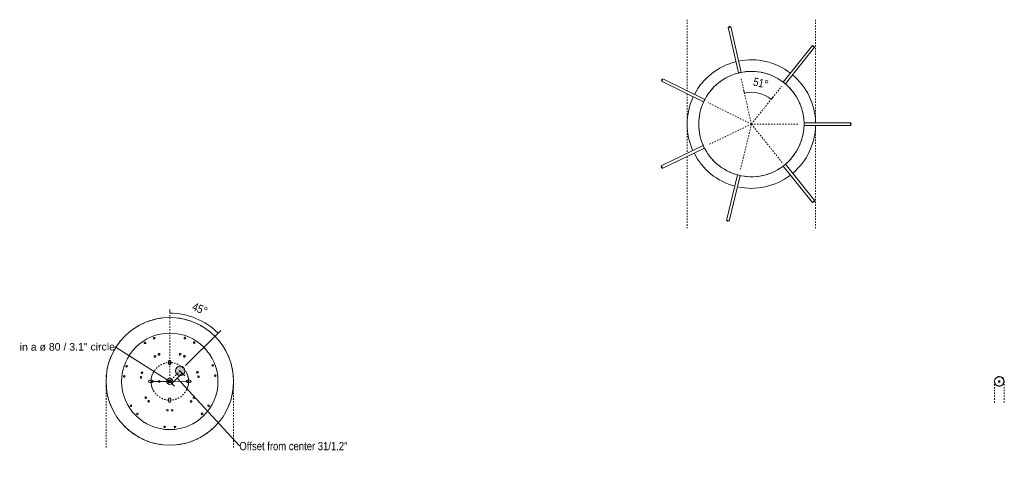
# Model space of a CAD drawing. Header units: millimetres. Extents: x 5395 to 10045, y 397 to 7363.
# Tile 9 of 9: x 7948 to 10045, y 6413 to 7363. Entities that reach past the tile are written whole.
import ezdxf

# ---------------------------------------------------------------- set-up
doc = ezdxf.new("R2010")
doc.units = ezdxf.units.MM
doc.linetypes.add('Dash', pattern=[6, 3, -3])
doc.layers.add('A-ANNO-DIMS', color=7, linetype='Dash', lineweight=9, true_color=0xd2d2d2)
for name, color, linetype, lineweight in [('A-ANNO-DIMS-8', 7, 'Continuous', 9), ('A-DETL-GENF', 7, 'Continuous', 9), ('E-LITE-EQPM', 7, 'Continuous', 20)]:
    doc.layers.add(name, color=color, linetype=linetype, lineweight=lineweight)
doc.styles.add('Arial', font='arial.ttf', dxfattribs={"height": 16})
doc.styles.add('Arial Narrow_3', font='ARIALN.TTF', dxfattribs={"height": 17.6})
doc.dimstyles.new('Angular_-_3mm_Arial', dxfattribs={"dimscale": 304.8, "dimtxt": 18.012385, "dimasz": 0, "dimexe": 0.026247, "dimexo": 0.052493, "dimgap": 0.026247, "dimtad": 1, "dimdec": 0, "dimzin": 0, "dimdsep": 46, "dimtxsty": 'Arial Narrow_3', "dimblk1": 'NONE', "dimblk2": 'NONE', "dimsah": 1, "dimcen": 0.09, "dimadec": 0, "dimazin": 0, "dimtfac": 1, "dimtdec": 4, "dimtix": 1, "dimtmove": 0, "dimatfit": 3, "dimfxl": 1, "dimtvp": 1, "dimtolj": 1, "dimtzin": 0, "dimarcsym": 2})
doc.dimstyles.new('Angular_-_3mm_Arial_1', dxfattribs={"dimscale": 304.8, "dimtxt": 18.012385, "dimasz": 0, "dimexe": 0.026247, "dimexo": 0.052493, "dimgap": 0.026247, "dimtad": 1, "dimdec": 0, "dimzin": 0, "dimdsep": 46, "dimtxsty": 'Arial Narrow_3', "dimblk1": 'NONE', "dimblk2": 'NONE', "dimsah": 1, "dimcen": 0.09, "dimadec": 0, "dimazin": 0, "dimtfac": 1, "dimtdec": 4, "dimtix": 1, "dimtmove": 0, "dimatfit": 3, "dimfxl": 1, "dimtvp": 1, "dimtolj": 1, "dimtzin": 0, "dimarcsym": 2})
doc.dimstyles.new('Diameter_-_3mm_Arial', dxfattribs={"dimscale": 304.8, "dimtxt": 16.32415, "dimasz": 0, "dimexe": 0.062992, "dimexo": 0, "dimgap": 0.03937, "dimtad": 1, "dimjust": 3, "dimdec": 0, "dimzin": 0, "dimdsep": 46, "dimtxsty": 'Arial', "dimblk1": 'NONE', "dimblk2": 'NONE', "dimsah": 1, "dimcen": 0.09, "dimadec": 0, "dimazin": 0, "dimtfac": 1, "dimtdec": 4, "dimtix": 1, "dimtmove": 0, "dimatfit": 2, "dimfxl": 1, "dimtvp": 1, "dimtolj": 1, "dimtzin": 0, "dimarcsym": 2})
doc.dimstyles.new('FARO_-_2_2mm_Arial_Narrow_mm_Inch_Left_H', dxfattribs={"dimscale": 304.8, "dimtxt": 18.012385, "dimasz": 0, "dimexe": 0.026247, "dimexo": 0.0625, "dimgap": 0.013123, "dimtad": 3, "dimtih": 1, "dimtoh": 1, "dimdec": 0, "dimzin": 0, "dimdsep": 46, "dimtxsty": 'Arial Narrow_3', "dimblk1": 'NONE', "dimblk2": 'NONE', "dimsah": 1, "dimcen": 0.09, "dimadec": 0, "dimazin": 0, "dimtfac": 1, "dimtdec": 4, "dimtix": 1, "dimtmove": 1, "dimatfit": 3, "dimfxl": 0.026247, "dimfxlon": 1, "dimtvp": 1, "dimtolj": 1, "dimtzin": 0, "dimarcsym": 2})

# ---------------------------------------------------------------- blocks, each defined once
blk = doc.blocks.new('68593-7L_ 68594-7L KOMBO200 - 64314-44-7L SAMBA Black_ribbon beige pendant lamp ø450-7L-609791-Planta_PDF Fixing Holes')
at = {"layer": 'E-LITE-EQPM', "color": 253, "true_color": 0xaaaaaa}
for centre, radius, start, end in [((0, 0), 135.8, 108.0183, 110.8764), ((0, 0), 135.8, 102.6503, 105.712), ((0, 0), 135.8, 97.4328, 100.4245), ((0, 0), 135.8, 79.5755, 82.5672), ((0, 0), 135.8, 74.288, 77.3326), ((0, 0), 135.8, 69.1236, 71.9817), ((0, 0), 135.8, 129.1236, 131.9817), ((0, 0), 135.8, 123.8426, 126.6128), ((0, 0), 135.8, 118.5425, 121.4575), ((0, 0), 135.8, 113.3872, 116.1574), ((0, 0), 135.8, 63.8426, 66.6128), ((0, 0), 135.8, 58.5425, 61.4575), ((0, 0), 135.8, 53.3872, 56.1574), ((0, 0), 135.8, 48.0183, 50.8764), ((0, 0), 135.8, 139.5755, 142.5672), ((0, 0), 102.6, 90, 270), ((0, 0), 135.8, 134.288, 137.3498), ((-11, 96.9), 1.75, 360, 180), ((-11, 96.9), 1.75, 180, 360), ((0, 0), 102.6, 270, 90), ((11, 96.9), 1.75, 360, 180), ((11, 96.9), 1.75, 180, 360), ((0, 0), 135.8, 42.6503, 45.712), ((0, 0), 135.8, 37.4328, 40.4245), ((-68.8, 69.2), 1.75, 51.3188, 231.3188), ((-68.8, 69.2), 1.75, 231.3188, 51.3188), ((-5, 61.6), 1.8, 0, 180), ((5, 61.6), 1.8, 360, 180), ((68.7, 69.2), 1.75, 128.7032, 308.7032), ((68.7, 69.2), 1.75, 308.7032, 128.7032), ((0, 0), 135.8, 157.4328, 160.4245), ((-82.6, 52), 1.75, 51.3188, 231.3188), ((-82.6, 52), 1.75, 231.3188, 51.3188), ((-45, 42.4), 1.8, 51.3188, 231.3188), ((-45, 42.4), 1.8, 231.3188, 51.3188), ((-5, 61.6), 1.8, 180, 360), ((0, 42.6), 2.5, 149.8024, 154.2823), ((0, 42.6), 2.5, 128.5647, 141.4235), ((0, 42.6), 2.5, 115.7059, 120.1978), ((5, 61.6), 1.8, 180, 360), ((45, 42.5), 1.8, 128.7032, 308.7032), ((45, 42.5), 1.8, 308.7032, 128.7032), ((82.5, 52), 1.75, 128.7032, 308.7032), ((82.5, 52), 1.75, 308.7032, 128.7032), ((0, 0), 135.8, 19.5755, 22.5672), ((0, 0), 135.8, 167.9462, 170.8764), ((0, 0), 135.8, 162.6503, 165.7189), ((-51.2, 34.6), 1.8, 51.3188, 231.3188), ((-51.2, 34.6), 1.8, 231.3188, 51.3188), ((0, 37.6), 2.5, 205.7177, 210.1976), ((0, 37.6), 2.5, 218.5765, 231.4353), ((0, 37.6), 2.5, 239.8022, 244.2941), ((51.2, 34.6), 1.8, 128.7032, 308.7032), ((51.2, 34.6), 1.8, 308.7032, 128.7032), ((0, 0), 135.8, 14.2811, 17.3498), ((0, 0), 135.8, 9.1236, 12.0538), ((0, 0), 135.8, 178.5835, 181.4165), ((0, 0), 135.8, 173.3872, 176.0573), ((-37.6, 0), 2.5, 45, 48.1856), ((-37.6, 0), 2.5, 30, 34.9297), ((-37.6, 0), 2.5, 15, 20.9573), ((-37.6, 0), 2.5, 353.0142, 6.9858), ((-22.8, 0), 2.05, 0, 180), ((0, 0), 6.54, 90, 180), ((0, 0), 3, 360, 180), ((0, 0), 3, 360, 180), ((0, 0), 2, 360, 180), ((0, 0), 6.54, 0, 90), ((42.6, 0), 2.5, 45, 48.1856), ((42.6, 0), 2.5, 30, 34.9297), ((42.6, 0), 2.5, 15, 20.9573), ((42.6, 0), 2.5, 353.0142, 6.9858), ((0, 0), 135.8, 3.9427, 6.6128), ((0, 0), 135.8, 358.5835, 1.4165), ((0, 0), 135.8, 183.9427, 186.6128), ((-97, -10.5), 1.75, 102.6993, 282.6993), ((-97, -10.5), 1.75, 282.6993, 102.6993), ((-61.2, -8.6), 1.8, 102.6993, 282.6993), ((-61.2, -8.6), 1.8, 282.6993, 102.6993), ((-59, -18.4), 1.8, 102.6993, 282.6993), ((-59, -18.4), 1.8, 282.6993, 102.6993), ((-37.6, 0), 2.5, 311.8144, 315), ((-37.6, 0), 2.5, 325.0703, 330), ((-37.6, 0), 2.5, 339.0427, 345), ((-22.8, 0), 2.05, 180, 360), ((0, 0), 6.54, 180, 270), ((0, 0), 3, 180, 360), ((0, 0), 3, 180, 360), ((0, 0), 2, 180, 360), ((0, 0), 6.54, 270, 360), ((42.6, 0), 2.5, 311.8144, 315), ((42.6, 0), 2.5, 325.0703, 330), ((42.6, 0), 2.5, 339.0427, 345), ((58.7, -19.5), 1.8, 76.2365, 256.2365), ((58.7, -19.5), 1.8, 256.2365, 76.2365), ((61.1, -9.8), 1.8, 76.2365, 256.2365), ((61.1, -9.8), 1.8, 256.2365, 76.2365), ((96.8, -12.3), 1.75, 76.2365, 256.2365), ((96.8, -12.3), 1.75, 256.2365, 76.2365), ((0, 0), 135.8, 353.3872, 356.0573), ((0, 0), 135.8, 189.1236, 192.0538), ((0, 0), 135.8, 194.2811, 197.3498), ((-92.1, -32.1), 1.75, 102.6993, 282.6993), ((-92.1, -32.1), 1.75, 282.6993, 102.6993), ((0, -37.6), 2.5, 149.8024, 156.2432), ((0, -37.6), 2.5, 128.5647, 141.4235), ((0, -37.6), 2.5, 115.7059, 120.1978), ((91.5, -33.8), 1.75, 76.2365, 256.2365), ((91.5, -33.8), 1.75, 256.2365, 76.2365), ((0, 0), 135.8, 342.6503, 345.7189), ((0, 0), 135.8, 347.9462, 350.8764), ((0, 0), 135.8, 199.5755, 202.5672), ((-31.8, -53), 1.8, 153.6993, 333.6993), ((-31.8, -53), 1.8, 333.6993, 153.6993), ((-22.8, -57.5), 1.8, 153.6993, 333.6993), ((-22.8, -57.5), 1.8, 333.6993, 153.6993), ((0, -42.6), 2.5, 205.7177, 210.1976), ((0, -42.6), 2.5, 218.5765, 231.4353), ((0, -42.6), 2.5, 239.8022, 244.2941), ((22.2, -57.7), 1.8, 25.6993, 205.6993), ((22.2, -57.7), 1.8, 205.6993, 25.6993), ((31.3, -53.4), 1.8, 25.6993, 205.6993), ((31.3, -53.4), 1.8, 205.6993, 25.6993), ((0, 0), 135.8, 337.4328, 340.4245), ((0, 0), 135.8, 217.4328, 220.4245), ((-52.8, -82), 1.75, 153.6993, 333.6993), ((-52.8, -82), 1.75, 333.6993, 153.6993), ((52, -82.5), 1.75, 25.6993, 205.6993), ((52, -82.5), 1.75, 205.6993, 25.6993), ((0, 0), 135.8, 319.5755, 322.5672), ((0, 0), 135.8, 222.6503, 225.712), ((0, 0), 135.8, 228.0183, 230.8764), ((-33, -91.8), 1.75, 153.6993, 333.6993), ((-33, -91.8), 1.75, 333.6993, 153.6993), ((32.1, -92.1), 1.75, 25.6993, 205.6993), ((32.1, -92.1), 1.75, 205.6993, 25.6993), ((0, 0), 135.8, 309.1236, 311.9817), ((0, 0), 135.8, 314.288, 317.3498), ((0, 0), 135.8, 233.3872, 236.1574), ((0, 0), 135.8, 238.5425, 241.4575), ((0, 0), 135.8, 243.8426, 246.6128), ((0, 0), 135.8, 293.3872, 296.1574), ((0, 0), 135.8, 298.5425, 301.4575), ((0, 0), 135.8, 303.8426, 306.6128), ((0, 0), 135.8, 249.1236, 251.9817), ((0, 0), 135.8, 254.288, 257.3498), ((0, 0), 135.8, 259.5755, 262.5672), ((0, 0), 135.8, 277.4328, 280.4245), ((0, 0), 135.8, 282.6674, 285.712), ((0, 0), 135.8, 288.0183, 290.8764)]:
    blk.add_arc(centre, radius, start, end, dxfattribs=at)
blk = doc.blocks.new('68593-7L_ 68594-7L KOMBO200 - 64314 MAMBO_CONGA_SAMBA Black structure pendant lamp with tensioner-545310-Planta_PDF Floron')
at = {"layer": 'E-LITE-EQPM'}
for p, q in [((-163.5, 134.7), (-163.6, 134.8)), ((-3, 112), (-3, 111.9)), ((3, 111.9), (3, 112)), ((-94.7, 79.7), (-94.8, 79.7)), ((-89.3, 67.7), (-89.2, 67.6)), ((-110, -21.7), (-110, -21.6)), ((109.6, -23.6), (109.5, -23.6)), ((119.4, -26), (119.4, -26)), ((-207.3, -43.6), (-207.4, -43.6)), ((-52.3, -99), (-52.4, -99.1)), ((51.3, -99.7), (51.2, -99.6)), ((51.6, -100.4), (51.6, -100.3)), ((-96.6, -188.5), (-96.6, -188.6))]:
    blk.add_line(p, q, dxfattribs=at)
for radius, start, end in [(136.7, 91.2621, 140.0566), (136.7, 39.9648, 88.7406), (112.1, 106.7636, 108.9144), (112.1, 101.1279, 103.2099), (112.1, 95.4848, 97.5442), (112.1, 82.4558, 84.5152), (112.1, 76.7901, 78.8721), (112.1, 71.0856, 73.2364), (112.1, 131.0856, 133.2364), (112.1, 125.4848, 127.5442), (112.1, 112.4558, 114.5152), (112.1, 65.4848, 67.5442), (112.1, 52.4558, 54.5152), (112.1, 46.7636, 48.9144), (136.7, 142.5753, 191.4355), (112.1, 142.8397, 144.5152), (112.1, 136.7636, 138.9144), (112.1, 41.0856, 43.2364), (112.1, 35.4848, 37.1739), (136.7, 347.568, 37.4479), (112.1, 155.4848, 157.5442), (112.1, 22.4558, 24.5152), (112.1, 166.7636, 168.9144), (112.1, 161.0856, 163.2364), (112.1, 16.7636, 18.9144), (112.1, 11.0856, 13.2364), (112.1, 172.4558, 174.5152), (112.1, 5.4848, 7.5442), (112.1, 185.4848, 187.5442), (112.1, 352.4558, 354.5152), (136.7, 193.9558, 242.4296), (112.1, 196.7636, 198.9144), (136.7, 296.9515, 345.0483), (112.1, 341.0856, 343.2364), (112.1, 347.8354, 348.9144), (112.1, 202.4558, 204.5152), (112.1, 335.4848, 337.5442), (112.1, 215.4848, 217.5442), (112.1, 221.0856, 223.2364), (112.1, 226.7636, 228.9144), (112.1, 311.0856, 313.2364), (112.1, 316.7636, 318.9144), (112.1, 322.4558, 324.5152), (112.1, 232.4558, 234.5152), (112.1, 245.4848, 247.5442), (112.1, 292.4558, 294.161), (112.1, 305.4848, 307.5442), (136.7, 244.9481, 270), (112.1, 251.0856, 253.2364), (112.1, 256.7901, 258.8721), (112.1, 262.4558, 264.5152), (136.7, 270, 294.4341), (112.1, 275.4848, 277.5442), (112.1, 281.1279, 283.2099), (112.1, 286.7636, 288.9144)]:
    blk.add_arc((0, 0), radius, start, end, dxfattribs=at)
blk = doc.blocks.new('canopy_soporte - canopy-557651-Planta_PDF Fixing Holes Copy 1')
at = {"layer": 'E-LITE-EQPM', "color": 253, "true_color": 0xaaaaaa}
for p, q in [((10.7, 2), (9.8, 2)), ((10.7, 2), (10.7, 0)), ((10.7, 0), (10.7, -2)), ((9.8, -2), (10.7, -2))]:
    blk.add_line(p, q, dxfattribs=at)
at = {"layer": 'E-LITE-EQPM', "color": 253, "true_color": 0xaaaaaa, "flags": 128}
for points in [[(0, 10.3), (-2.1, 10.1), (-4.1, 9.4), (-5.9, 8.4), (-7.5, 7), (-8.8, 5.3), (-9.7, 3.4), (-10.2, 1.4), (-10.3, -0.7), (-9.9, -2.8), (-9.1, -4.8), (-8, -6.5), (-6.5, -8), (-4.7, -9.2), (-2.7, -9.9), (-0.7, -10.3), (0, -10.3)], [(10, 2), (9.9, 2.8), (9.1, 4.8), (8, 6.5), (6.5, 8), (4.7, 9.2), (2.7, 9.9), (0.7, 10.3), (0, 10.3)], [(0, -10.3), (2.1, -10.1), (4.1, -9.4), (5.9, -8.4), (7.5, -7), (8.8, -5.3), (9.7, -3.4), (10, -2)]]:
    blk.add_lwpolyline(points, dxfattribs=at)
at = {"layer": 'E-LITE-EQPM', "color": 253, "true_color": 0xaaaaaa}
for start, end in [(90, 270), (270, 90)]:
    blk.add_arc((0, 0), 10, start, end, dxfattribs=at)
for points, knots in [([(0, 10), (-0.3, 10), (-1, 10), (-2.2, 9.8), (-3.2, 9.5), (-3.8, 9.3), (-4, 9.2), (-4.1, 9.1), (-4.2, 9.1), (-4.2, 9.1)], [0, 0, 0, 0, 0.1428571, 0.2857143, 0.5714286, 0.6785714, 0.7321429, 0.7857143, 0.8392857, 0.8392857, 0.8392857, 0.8392857]), ([(4.2, 9.1), (4.2, 9.1), (3.8, 9.2), (2.9, 9.6), (1.5, 9.9), (0.5, 10), (0, 10)], [0.1428571, 0.1428571, 0.1428571, 0.1428571, 0.2857143, 0.5714286, 0.7857143, 1, 1, 1, 1]), ([(9.9, 1.4), (9.9, 1.5), (9.9, 1.6), (9.8, 1.8), (9.8, 1.8)], [0.753091, 0.753091, 0.753091, 0.753091, 0.7916667, 0.8611111, 0.8611111, 0.8611111, 0.8611111]), ([(10, 0.8), (10, 0.8), (10, 1), (9.9, 1.2), (9.9, 1.3)], [0.62653234, 0.62653234, 0.62653234, 0.62653234, 0.65277778, 0.72222222, 0.72222222, 0.72222222, 0.72222222]), ([(10, 0.1), (10, 0.2), (10, 0.3), (10, 0.5), (10, 0.6), (10, 0.7)], [0.51388889, 0.51388889, 0.51388889, 0.51388889, 0.54861111, 0.58333333, 0.61235075, 0.61235075, 0.61235075, 0.61235075]), ([(-4.2, -9.1), (-4.2, -9.1), (-3.8, -9.2), (-2.9, -9.6), (-1.5, -9.9), (-0.5, -10), (0, -10)], [0.1428571, 0.1428571, 0.1428571, 0.1428571, 0.2857143, 0.5714286, 0.7857143, 1, 1, 1, 1]), ([(0, -10), (0.3, -10), (1, -10), (2.2, -9.8), (3.2, -9.5), (3.8, -9.3), (4, -9.2), (4.1, -9.1), (4.2, -9.1), (4.2, -9.1)], [0, 0, 0, 0, 0.1428571, 0.2857143, 0.5714286, 0.6785714, 0.7321429, 0.7857143, 0.8392857, 0.8392857, 0.8392857, 0.8392857])]:
    blk.add_open_spline(points, degree=3, knots=knots, dxfattribs=at)
for points in [[(9.8, 1.8), (9.8, 1.9), (9.8, 2), (9.8, 2)], [(10, -0.3), (10, -0.2), (10, -0.1), (10, 0.1)], [(9.8, -1.9), (9.8, -1.8), (9.9, -1.7), (9.9, -1.6), (9.9, -1.5)], [(9.8, -2), (9.8, -2), (9.8, -2), (9.8, -1.9), (9.8, -1.9)], [(10, -1), (10, -0.9), (10, -0.8), (10, -0.7)]]:
    blk.add_open_spline(points, degree=3, dxfattribs=at)
blk = doc.blocks.new('DIMBLOCK7-Planta_PDF Fixing Holes')
at = {"layer": 'A-ANNO-DIMS-8', "color": 251, "true_color": 0x5b5b5b, "transparency": 16777216}
for p, q in [((8294.6, 6611.8), (8272.4, 6589.7)), ((8289, 6617.5), (8300.3, 6606.2)), ((8294.6, 6611.8), (8289, 6617.5)), ((8266.8, 6595.4), (8278.1, 6584.1)), ((8272.4, 6589.7), (8266.8, 6595.4)), ((8416.1, 6456.7), (8283.5, 6600.8)), ((8416.1, 6456.7), (8416.1, 6456.7))]:
    blk.add_line(p, q, dxfattribs=at)
at = {"layer": 'A-ANNO-DIMS-8', "color": 0, "transparency": 16777216, "insert": (8416.1, 6465.2), "char_height": 17.6, "width": 276.533, "attachment_point": 1, "line_spacing_factor": 0.974696, "style": 'Arial Narrow_3'}
blk.add_mtext('Offset from center 31/1.2"', dxfattribs=at)
blk = doc.blocks.new('_None')
blk = doc.blocks.new('DIMBLOCK8-Planta_PDF Fixing Holes')
at = {"layer": 'A-ANNO-DIMS-8', "color": 8, "true_color": 0x787878, "transparency": 16777216}
for p, q in [((8151.6, 6667.6), (8268, 6594.1)), ((8151.6, 6667.6), (8151.6, 6667.6)), ((8268, 6594.1), (8228, 6594)), ((8264, 6598.1), (8272.1, 6590.1)), ((8264.1, 6590.1), (8272, 6598.1)), ((8268, 6594.1), (8308, 6594.2))]:
    blk.add_line(p, q, dxfattribs=at)
for start, end in [(152.6176, 207.6215), (332.6176, 27.6215)]:
    blk.add_arc((8268, 6594.1), 40, start, end, dxfattribs=at)
at = {"layer": 'A-ANNO-DIMS-8', "color": 0, "transparency": 16777216, "insert": (7948.4, 6675.4), "char_height": 16, "width": 243.807, "attachment_point": 1, "rotation": 0.1195, "line_spacing_factor": 0.941778, "style": 'Arial'}
blk.add_mtext('in a ø 80 / 3.1" circle', dxfattribs=at)
blk = doc.blocks.new('DIMBLOCK9-Planta_PDF Fixing Holes')
at = {"layer": 'A-ANNO-DIMS-8', "color": 251, "true_color": 0x5b5b5b, "transparency": 16777216}
for p, q in [((8268, 6739.2), (8268, 6747.2)), ((8370.8, 6696.6), (8301.6, 6627.5)), ((8370.8, 6696.6), (8376.5, 6702.3)), ((8370.8, 6696.6), (8370.8, 6696.6))]:
    blk.add_line(p, q, dxfattribs=at)
at = {"layer": 'A-ANNO-DIMS-8', "color": 251, "linetype": 'Dash', "true_color": 0x5b5b5b, "transparency": 16777216}
blk.add_line((8268, 6739.2), (8268, 6739.2), dxfattribs=at)
at = {"layer": 'A-ANNO-DIMS-8', "color": 251, "true_color": 0x5b5b5b, "transparency": 16777216}
blk.add_arc((8268, 6594.1), 145.1, 44.9259, 90, dxfattribs=at)
blk.add_arc((8268, 6594.1), 145.1, 44.9259, 90, dxfattribs=at)
at = {"layer": 'A-ANNO-DIMS-8', "color": 0, "transparency": 16777216, "insert": (8320.7, 6762.7), "char_height": 17.6, "width": 38.426, "attachment_point": 1, "rotation": 337.4629, "line_spacing_factor": 0.974696, "style": 'Arial Narrow_3'}
blk.add_mtext('45°', dxfattribs=at)
blk = doc.blocks.new('DIMBLOCK13-Planta_PDF Floron')
at = {"layer": 'A-ANNO-DIMS-8', "color": 251, "true_color": 0x5b5b5b, "transparency": 16777216}
for p, q in [((9491.4, 7207.4), (9489.6, 7215.2)), ((9491.4, 7207.4), (9491.4, 7207.4)), ((9548.5, 7194.2), (9553.5, 7200.4)), ((9548.5, 7194.2), (9548.5, 7194.2)), ((9548.5, 7194.2), (9548.5, 7194.2))]:
    blk.add_line(p, q, dxfattribs=at)
blk.add_arc((9506.2, 7141.4), 67.6, 51.3143, 102.6948, dxfattribs=at)
blk.add_arc((9506.2, 7141.4), 67.6, 51.3143, 102.6948, dxfattribs=at)
at = {"layer": 'A-ANNO-DIMS-8', "color": 0, "transparency": 16777216, "insert": (9512.7, 7240.9), "char_height": 17.6, "width": 38.426, "attachment_point": 1, "rotation": 347.0045, "line_spacing_factor": 0.974696, "style": 'Arial Narrow_3'}
blk.add_mtext('51°', dxfattribs=at)

msp = doc.modelspace()

# ---------------------------------------------------------------- hatches: boundary and pattern name
at = {"layer": 'A-DETL-GENF', "true_color": 0xe2e2e2}
h = msp.add_hatch(color=254, dxfattribs=at)
h.paths.add_polyline_path([(8268, 6549), (8268.7, 6549.1), (8269.3, 6549.3), (8269.8, 6549.7), (8270.2, 6550.2), (8270.5, 6550.8), (8270.5, 6551.5), (8270.5, 6557.1), (8270.2, 6557.7), (8269.8, 6558.3), (8269.3, 6558.7), (8268.7, 6558.9), (8268, 6559), (8267.4, 6558.9), (8266.8, 6558.7), (8266.3, 6558.3), (8265.9, 6557.7), (8265.6, 6557.1), (8265.5, 6556.5), (8265.6, 6550.8), (8265.9, 6550.2), (8266.3, 6549.7), (8266.8, 6549.3), (8267.4, 6549.1)], flags=0)
h.paths.add_polyline_path([(8225.4, 6591.6), (8231, 6591.7), (8231.7, 6592), (8232.1, 6592.2), (8232.5, 6592.7), (8232.8, 6593.2), (8232.9, 6593.8), (8232.9, 6594.4), (8232.7, 6595.2), (8232.5, 6595.5), (8232.1, 6596), (8231.6, 6596.3), (8231, 6596.5), (8230.4, 6596.6), (8224.8, 6596.5), (8224.2, 6596.3), (8223.7, 6595.9), (8223.2, 6595.2), (8223, 6594.8), (8222.9, 6594.1), (8223, 6593.5), (8223.3, 6592.9), (8223.7, 6592.3), (8224.2, 6591.9), (8224.8, 6591.7)], flags=0)
h.paths.add_polyline_path([(8305.7, 6591.6), (8311.3, 6591.7), (8311.8, 6591.9), (8312.3, 6592.2), (8312.7, 6592.7), (8313, 6593.2), (8313.1, 6593.8), (8313.1, 6594.4), (8312.9, 6595.2), (8312.7, 6595.5), (8312.3, 6596), (8311.8, 6596.3), (8311.3, 6596.5), (8310.7, 6596.6), (8305, 6596.5), (8304.4, 6596.3), (8303.9, 6595.9), (8303.4, 6595.2), (8303.2, 6594.8), (8303.2, 6594.1), (8303.2, 6593.5), (8303.5, 6592.9), (8303.9, 6592.3), (8304.4, 6591.9), (8305, 6591.7)], flags=0)
h.paths.add_polyline_path([(8290.2, 6606.2), (8292.8, 6606.6), (8295.2, 6607.6), (8297.3, 6609.2), (8298.9, 6611.2), (8299.9, 6613.6), (8300.2, 6616.2), (8299.9, 6618.8), (8298.9, 6621.2), (8297.3, 6623.3), (8295.2, 6624.9), (8292.8, 6625.9), (8290.2, 6626.2), (8287.6, 6625.9), (8285.2, 6624.9), (8283.2, 6623.3), (8281.6, 6621.2), (8280.6, 6618.8), (8280.2, 6616.2), (8280.6, 6613.6), (8281.6, 6611.2), (8283.2, 6609.2), (8285.2, 6607.6), (8287.6, 6606.6)], flags=0)
h.paths.add_polyline_path([(8268, 6629.2), (8268.7, 6629.3), (8269.3, 6629.6), (8269.8, 6630), (8270.3, 6630.7), (8270.5, 6631.1), (8270.5, 6631.7), (8270.5, 6637.4), (8270.2, 6638), (8269.8, 6638.5), (8269.3, 6638.9), (8268.7, 6639.1), (8268, 6639.2), (8267.4, 6639.1), (8266.8, 6638.9), (8266.3, 6638.5), (8265.9, 6638), (8265.6, 6637.4), (8265.5, 6636.7), (8265.6, 6631.1), (8265.9, 6630.5), (8266.3, 6630), (8266.8, 6629.6), (8267.4, 6629.3)], flags=0)
msp.add_hatch(color=254, dxfattribs=at).paths.add_polyline_path([(10034, 6592.1), (10034.5, 6592.2), (10035, 6592.4), (10035.4, 6592.7), (10035.7, 6593.1), (10035.9, 6593.6), (10036, 6594.1), (10035.9, 6594.6), (10035.7, 6595.1), (10035.4, 6595.5), (10035, 6595.8), (10034.5, 6596), (10034, 6596.1), (10033.4, 6596), (10033, 6595.8), (10032.5, 6595.5), (10032.2, 6595.1), (10032, 6594.6), (10032, 6594.1), (10032, 6593.6), (10032.2, 6593.1), (10032.5, 6592.7), (10033, 6592.4), (10033.4, 6592.2)], flags=0)

# ---------------------------------------------------------------- linework, layer by layer
at = {"layer": 'A-ANNO-DIMS'}
for p, q in [((9369.5, 7363.4), (9369.5, 7212.4)), ((9642.9, 7363.4), (9642.9, 7144.4)), ((9506.2, 7141.4), (9484, 7240)), ((9506.2, 7141.4), (9570.6, 7221.8)), ((9369.5, 7205.7), (9369.5, 7079)), ((9506.2, 7141.4), (9413.9, 7187.1)), ((9506.2, 7141.4), (9416.1, 7098.1)), ((9506.2, 7141.4), (9482.3, 7043.3)), ((9506.2, 7141.4), (9573.9, 7057)), ((9506.2, 7141.4), (9607.2, 7141.4)), ((9642.9, 7138.4), (9642.9, 6920.2)), ((9369.5, 7072.3), (9369.5, 6920.2)), ((8268, 6594.1), (8268, 6735.1)), ((8290.2, 6616.2), (8268, 6594.1)), ((8132.2, 6594.1), (8132.2, 6453.1)), ((8403.9, 6594.1), (8403.9, 6453.1)), ((10023.7, 6594.1), (10023.7, 6547.2)), ((10044.3, 6594.1), (10044.3, 6547.2))]:
    msp.add_line(p, q, dxfattribs=at)
msp.add_circle((8268, 6594.1), 40, dxfattribs=at)
msp.add_arc((8268, 6594.1), 6.54, 180, 0, dxfattribs=at)
at = {"layer": 'E-LITE-EQPM'}
for p, q in [((9458.7, 7347.9), (9456.7, 7347.4)), ((9456.7, 7347.4), (9478.7, 7250.1)), ((9460, 7346.6), (9458.7, 7347.9)), ((9460.6, 7348.3), (9459.3, 7349.5)), ((9459.3, 7349.5), (9460, 7346.6)), ((9462.6, 7348.7), (9460.6, 7348.3)), ((9484.5, 7251.4), (9462.6, 7348.7)), ((9636.3, 7308.6), (9573.9, 7230.8)), ((9578.6, 7227), (9640.9, 7304.9)), ((9637.9, 7307.4), (9636.3, 7308.6)), ((9639.5, 7307.9), (9637.7, 7305.6)), ((9637.7, 7305.6), (9637.9, 7307.4)), ((9639.3, 7306.2), (9639.5, 7307.9)), ((9640.9, 7304.9), (9639.3, 7306.2)), ((9316.8, 7236.2), (9315, 7236)), ((9315, 7236), (9317.7, 7234.7)), ((9315.9, 7234.5), (9315, 7232.6)), ((9315, 7232.6), (9404.4, 7188.4)), ((9317.7, 7234.7), (9315.9, 7234.5)), ((9317.7, 7238), (9316.8, 7236.2)), ((9407.1, 7193.8), (9317.7, 7238)), ((9718, 7144.4), (9618.3, 7144.4)), ((9618.3, 7138.4), (9718, 7138.4)), ((9716.5, 7141.4), (9718, 7142.4)), ((9719.5, 7141.4), (9716.5, 7141.4)), ((9718, 7142.4), (9718, 7144.4)), ((9718, 7140.5), (9719.5, 7141.4)), ((9718, 7138.4), (9718, 7140.5)), ((9403.9, 7095.6), (9314, 7052.3)), ((9316.6, 7046.9), (9406.5, 7090.1)), ((9314, 7052.3), (9314.9, 7050.5)), ((9314.9, 7050.5), (9314, 7049)), ((9314, 7049), (9316.7, 7050.3)), ((9316.7, 7050.3), (9315.8, 7048.8)), ((9315.8, 7048.8), (9316.6, 7046.9)), ((9573.9, 7052.1), (9636.3, 6974.3)), ((9641, 6978), (9578.6, 7055.9)), ((9476.8, 7033.3), (9453.2, 6936.4)), ((9459, 6934.9), (9482.6, 7031.9)), ((9636.3, 6974.3), (9637.9, 6975.5)), ((9639.6, 6975), (9637.7, 6977.3)), ((9637.7, 6977.3), (9639.4, 6976.7)), ((9637.9, 6975.5), (9639.6, 6975)), ((9639.4, 6976.7), (9641, 6978)), ((9453.2, 6936.4), (9455.1, 6935.9)), ((9455.1, 6935.9), (9455.7, 6934.2)), ((9455.7, 6934.2), (9456.4, 6937.1)), ((9456.4, 6937.1), (9457, 6935.4)), ((9457, 6935.4), (9459, 6934.9)), ((8265.5, 6636.7), (8265.5, 6631.7)), ((8270.5, 6631.7), (8270.5, 6636.7)), ((8230.4, 6596.6), (8225.4, 6596.6)), ((8225.4, 6591.6), (8230.4, 6591.6)), ((8310.7, 6596.6), (8305.7, 6596.6)), ((8305.7, 6591.6), (8310.7, 6591.6)), ((8265.5, 6556.5), (8265.5, 6551.5)), ((8270.5, 6551.5), (8270.5, 6556.5))]:
    msp.add_line(p, q, dxfattribs=at)
at = {"layer": 'E-LITE-EQPM', "color": 253, "true_color": 0xaaaaaa}
for p, q in [((8265.5, 6636.7), (8265.5, 6631.7)), ((8270.5, 6631.7), (8270.5, 6636.7)), ((8230.4, 6596.6), (8225.4, 6596.6)), ((8225.4, 6591.6), (8230.4, 6591.6)), ((8310.7, 6596.6), (8305.7, 6596.6)), ((8305.7, 6591.6), (8310.7, 6591.6)), ((8265.5, 6556.5), (8265.5, 6551.5)), ((8270.5, 6551.5), (8270.5, 6556.5))]:
    msp.add_line(p, q, dxfattribs=at)
at = {"layer": 'E-LITE-EQPM'}
for centre, radius, start, end in [((9506.2, 7141.4), 112.1, 50, 155), ((9506.2, 7141.4), 112.1, 101.1655, 104.2329), ((9506.2, 7141.4), 112.1, 49.785, 52.8523), ((9506.2, 7141.4), 112.1, 0.0043, 49.7854), ((9506.2, 7141.4), 112.1, 152.1558, 155.2232), ((9506.2, 7141.4), 112.1, 155.2283, 180), ((9506.2, 7141.4), 112.1, 180, 204.9973), ((9506.2, 7141.4), 112.1, 310.2422, 359.9874), ((9506.2, 7141.4), 112.1, 358.4707, 1.5381), ((9506.2, 7141.4), 112.1, 204.161, 207.2284), ((9506.2, 7141.4), 112.1, 205.0026, 254.7722), ((9506.2, 7141.4), 112.1, 255, 310), ((9506.2, 7141.4), 112.1, 307.1742, 310.2416), ((9506.2, 7141.4), 112.1, 254.7756, 257.843), ((8268, 6636.7), 2.5, 0, 180), ((8268, 6631.7), 2.5, 180, 0), ((8290.2, 6616.2), 10, 0, 180), ((8290.2, 6616.2), 10, 180, 0), ((8225.4, 6594.1), 2.5, 90, 270), ((8230.4, 6594.1), 2.5, 270, 90), ((8305.7, 6594.1), 2.5, 90, 270), ((8310.7, 6594.1), 2.5, 270, 90), ((10034, 6594.1), 2, 90, 270), ((10034, 6594.1), 2, 270, 90), ((8268, 6556.5), 2.5, 0, 180), ((8268, 6551.5), 2.5, 180, 0)]:
    msp.add_arc(centre, radius, start, end, dxfattribs=at)
at = {"layer": 'E-LITE-EQPM', "color": 253, "true_color": 0xaaaaaa}
for centre, radius, start, end in [((8268, 6594.1), 135.8, 0, 180), ((8268, 6636.7), 2.5, 0, 180), ((8268, 6631.7), 2.5, 180, 0), ((8290.2, 6616.2), 10, 0, 180), ((8290.2, 6616.2), 10, 180, 0), ((8268, 6594.1), 135.8, 180, 0), ((8225.4, 6594.1), 2.5, 90, 270), ((8230.4, 6594.1), 2.5, 270, 90), ((8305.7, 6594.1), 2.5, 90, 270), ((8310.7, 6594.1), 2.5, 270, 90), ((10034, 6594.1), 2, 90, 270), ((10034, 6594.1), 2, 270, 90), ((8268, 6556.5), 2.5, 0, 180), ((8268, 6551.5), 2.5, 180, 0)]:
    msp.add_arc(centre, radius, start, end, dxfattribs=at)

# ---------------------------------------------------------------- block references
at = {"layer": 'E-LITE-EQPM', "rotation": 269.9999999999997}
msp.add_blockref('68593-7L_ 68594-7L KOMBO200 - 64314 MAMBO_CONGA_SAMBA Black structure pendant lamp with tensioner-545310-Planta_PDF Floron', (9506.2, 7141.4), dxfattribs=at)
at = {"layer": 'E-LITE-EQPM', "color": 253, "true_color": 0xaaaaaa, "extrusion": (0, 0, -1), "rotation": 179.9999950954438}
msp.add_blockref('68593-7L_ 68594-7L KOMBO200 - 64314-44-7L SAMBA Black_ribbon beige pendant lamp ø450-7L-609791-Planta_PDF Fixing Holes', (-8268, 6594.1), dxfattribs=at)
at = {"layer": 'E-LITE-EQPM', "color": 253, "true_color": 0xaaaaaa}
msp.add_blockref('canopy_soporte - canopy-557651-Planta_PDF Fixing Holes Copy 1', (10034, 6594.1), dxfattribs=at)

# ---------------------------------------------------------------- dimensions: what is measured, and where the dimension line sits
at = {"layer": 'A-ANNO-DIMS', "color": 251, "linetype": 'Continuous', "true_color": 0x5b5b5b}
for base, center, p1, p2, dimstyle, override, picture, middle in [((9531.1, 7204.3), (9506.2, 7141.4), (9558.5, 7206.7), (9487.8, 7223), 'Angular_-_3mm_Arial_1', {"dimpost": '<>', "dimfxl": 72.47977}, 'DIMBLOCK13-Planta_PDF Floron', (9525.2, 7223.9)), ((8340.7, 6719.7), (8268, 6594.1), (8290.2, 6616.2), (8268, 6755.2), 'Angular_-_3mm_Arial', {"dimpost": '<>', "dimfxl": 140.775162}, 'DIMBLOCK9-Planta_PDF Fixing Holes', (8330.2, 6743.8))]:
    dim = msp.add_angular_dim_3p(base=base, center=center, p1=p1, p2=p2, dimstyle=dimstyle, override=override, dxfattribs=at)
    dim.commit()
    dim.dimension.update_dxf_attribs({"geometry": picture, "text_midpoint": middle})
at = {"layer": 'A-ANNO-DIMS', "color": 8, "linetype": 'Continuous', "true_color": 0x787878}
dim = msp.add_diameter_dim_2p(p1=(8308, 6594.2), p2=(8228, 6594), text='in a<>circle', dimstyle='Diameter_-_3mm_Arial', override={"dimpost": 'ø<>'}, dxfattribs=at)
dim.commit()
dim.dimension.update_dxf_attribs({"geometry": 'DIMBLOCK8-Planta_PDF Fixing Holes', "text_midpoint": (8268, 6616.5)})
at = {"layer": 'A-ANNO-DIMS', "color": 251, "linetype": 'Continuous', "true_color": 0x5b5b5b}
dim = msp.add_linear_dim(base=(8272.4, 6589.7), p1=(8289, 6617.5), p2=(8266.8, 6595.4), angle=44.9259, text='Offset from center <>', dimstyle='FARO_-_2_2mm_Arial_Narrow_mm_Inch_Left_H', override={"dimpost": '<>', "dimfxl": 31.319017}, dxfattribs=at)
dim.commit()
dim.dimension.update_dxf_attribs({"geometry": 'DIMBLOCK7-Planta_PDF Fixing Holes', "text_midpoint": (8554.4, 6453.5), "dimtype": 160})

doc.saveas('drawing.dxf')
